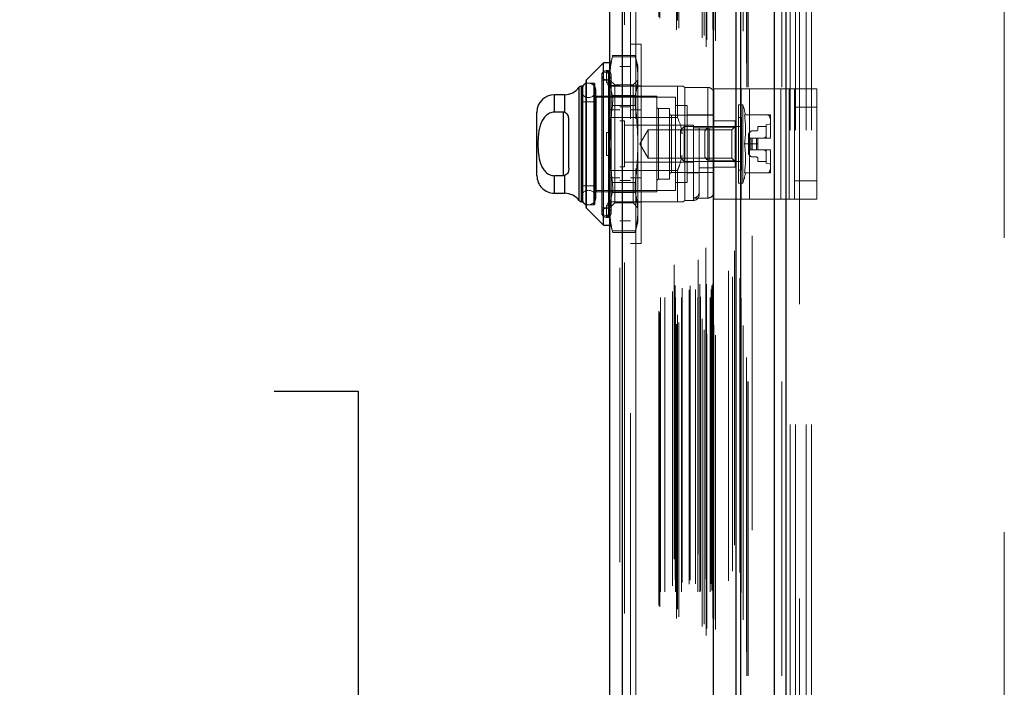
# Model space of a CAD drawing. Header units: inches. Extents: x 0.2 to 10.8, y 0.2 to 8.2.
# Tile 146 of 171: x 5.809 to 6.143, y 4.037 to 4.264. Entities that reach past the tile are written whole.
import ezdxf

# ---------------------------------------------------------------- set-up
doc = ezdxf.new("R2010")
doc.units = ezdxf.units.IN
doc.header["$MEASUREMENT"] = 0
doc.linetypes.add('HIDDEN', pattern=[0.07500000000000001, 0.05, -0.025])
doc.layers.add('DIMENSIONS', color=140, linetype='Continuous')
doc.layers.add('SLD-0', color=179, linetype='Continuous')
doc.styles.add('SLDTEXTSTYLE0', font='TXT', dxfattribs={"width": 0.7})
doc.dimstyles.new('SLDDIMSTYLE0', dxfattribs={"dimtxt": 0.0849609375, "dimasz": 0.13, "dimexe": 0, "dimexo": 0.0625, "dimgap": 0.021240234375, "dimtad": 0, "dimtih": 1, "dimtoh": 1, "dimlfac": 20, "dimrnd": 1e-09, "dimzin": 12, "dimdsep": 46, "dimtxsty": 'SLDTEXTSTYLE0', "dimsah": 1, "dimcen": 0.09, "dimadec": 0, "dimazin": 3, "dimtfac": 1, "dimtofl": 0, "dimtmove": 0, "dimatfit": 3, "dimfxl": 0, "dimfrac": 2, "dimtolj": 1, "dimtzin": 12, "dimarcsym": 0})

# ---------------------------------------------------------------- blocks, each defined once
blk = doc.blocks.new('_D_21')
at = {"layer": 'DIMENSIONS'}
for p, q in [((6.020524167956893, 5.284170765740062), (5.573377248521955, 5.284170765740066)), ((5.698377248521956, 5.284170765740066), (5.698377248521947, 4.292100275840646)), ((5.50146366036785, 4.138049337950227), (5.472933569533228, 4.138049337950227)), ((5.472933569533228, 4.138049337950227), (5.472933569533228, 4.003018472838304)), ((5.895290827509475, 4.138049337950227), (5.923820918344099, 4.138049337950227)), ((5.923820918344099, 4.138049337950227), (5.923820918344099, 4.003018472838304)), ((5.472933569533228, 4.003018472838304), (5.50146366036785, 4.003018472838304)), ((5.923820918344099, 4.003018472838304), (5.895290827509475, 4.003018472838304)), ((5.698377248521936, 3.159970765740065), (5.698377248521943, 3.983998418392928)), ((6.020524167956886, 3.159970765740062), (5.573377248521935, 3.159970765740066))]:
    blk.add_line(p, q, dxfattribs=at)
for points in [[(5.698377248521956, 5.284170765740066), (5.678377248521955, 5.154170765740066), (5.718377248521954, 5.154170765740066)], [(5.698377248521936, 3.159970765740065), (5.718377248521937, 3.289970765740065), (5.678377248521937, 3.289970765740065)]]:
    blk.add_solid(points, dxfattribs=at)
at = {"layer": 'DIMENSIONS', "char_height": 0.08333333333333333, "attachment_point": 1, "style": 'SLDTEXTSTYLE0'}
for s, insert in [('42.48', (5.536803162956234, 4.264491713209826)), ('1079.1', (5.50146366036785, 4.110440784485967))]:
    blk.add_mtext(s, dxfattribs=dict(at, insert=insert))
blk = doc.blocks.new('_D_22')
at = {"layer": 'DIMENSIONS'}
for p, q in [((6.002174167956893, 5.353320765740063), (5.107872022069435, 5.353320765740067)), ((5.232872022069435, 5.353320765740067), (5.232872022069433, 4.697071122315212)), ((5.035958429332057, 4.566939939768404), (5.007428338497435, 4.566939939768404)), ((5.007428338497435, 4.566939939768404), (5.007428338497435, 4.43190907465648)), ((5.429785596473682, 4.566939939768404), (5.458315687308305, 4.566939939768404)), ((5.458315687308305, 4.566939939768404), (5.458315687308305, 4.43190907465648)), ((5.007428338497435, 4.43190907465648), (5.035958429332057, 4.43190907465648)), ((5.458315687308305, 4.43190907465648), (5.429785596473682, 4.43190907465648)), ((5.232872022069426, 3.090770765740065), (5.23287202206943, 4.277858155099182)), ((6.002174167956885, 3.090770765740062), (5.107872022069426, 3.090770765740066))]:
    blk.add_line(p, q, dxfattribs=at)
for points in [[(5.232872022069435, 5.353320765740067), (5.212872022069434, 5.223320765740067), (5.252872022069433, 5.223320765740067)], [(5.232872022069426, 3.090770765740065), (5.252872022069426, 3.220770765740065), (5.212872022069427, 3.220770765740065)]]:
    blk.add_solid(points, dxfattribs=at)
at = {"layer": 'DIMENSIONS', "char_height": 0.08333333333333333, "attachment_point": 1, "style": 'SLDTEXTSTYLE0'}
for s, insert in [('45.25', (5.071297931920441, 4.693382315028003)), ('1149.4', (5.035958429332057, 4.539331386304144)), ('OPENING', (4.970834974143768, 4.385280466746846))]:
    blk.add_mtext(s, dxfattribs=dict(at, insert=insert))

msp = doc.modelspace()

# ---------------------------------------------------------------- linework, layer by layer
at = {"layer": 'SLD-0', "linetype": 'Continuous', "lineweight": 25}
for p, q in [((6.069019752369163, 5.408818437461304), (6.069019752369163, 3.04132076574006)), ((6.065201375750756, 3.04132076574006), (6.065201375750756, 5.408110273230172)), ((6.052174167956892, 3.04132076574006), (6.052174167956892, 5.402570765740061)), ((6.053755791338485, 3.04132076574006), (6.053755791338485, 5.402726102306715)), ((6.044492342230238, 3.056991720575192), (6.044492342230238, 5.387156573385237)), ((6.009117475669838, 5.379938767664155), (6.009117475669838, 3.064209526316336)), ((6.013579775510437, 3.062442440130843), (6.013579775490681, 5.381705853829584)), ((6.007148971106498, 4.249543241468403), (6.001358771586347, 4.243753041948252)), ((6.009117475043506, 4.249543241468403), (6.007148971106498, 4.249543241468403)), ((6.007148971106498, 4.194425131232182), (6.007148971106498, 4.249543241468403)), ((5.998810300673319, 4.20272096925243), (5.998810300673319, 4.241247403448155)), ((6.000044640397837, 4.241669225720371), (5.999618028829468, 4.241669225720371)), ((5.999618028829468, 4.202299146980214), (5.999618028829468, 4.241669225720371)), ((6.00006235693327, 4.202299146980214), (6.00006235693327, 4.241669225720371)), ((6.001243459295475, 4.200493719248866), (6.001243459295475, 4.243474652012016)), ((6.001358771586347, 4.200215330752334), (6.001358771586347, 4.243753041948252)), ((5.99396393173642, 4.23871646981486), (5.990416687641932, 4.23871646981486)), ((5.990416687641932, 4.232766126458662), (5.990416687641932, 4.238716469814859)), ((5.99396393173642, 4.23265609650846), (5.99396393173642, 4.23871646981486)), ((5.984511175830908, 4.21115741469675), (5.984511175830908, 4.232810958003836)), ((5.993369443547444, 4.232766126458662), (5.990416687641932, 4.232766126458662)), ((5.993369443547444, 4.232766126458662), (5.993369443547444, 4.211202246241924)), ((5.995337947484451, 4.213771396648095), (5.995337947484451, 4.230196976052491)), ((5.993369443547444, 4.211202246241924), (5.990416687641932, 4.211202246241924)), ((5.990416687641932, 4.205251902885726), (5.990416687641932, 4.211202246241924)), ((5.99396393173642, 4.205251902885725), (5.99396393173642, 4.211312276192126)), ((5.990416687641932, 4.205251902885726), (5.99396393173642, 4.205251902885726)), ((5.999618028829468, 4.202299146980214), (6.000044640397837, 4.202299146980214)), ((6.001358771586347, 4.200215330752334), (6.007148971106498, 4.194425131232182)), ((6.007148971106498, 4.194425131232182), (6.009117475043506, 4.194425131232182))]:
    msp.add_line(p, q, dxfattribs=at)
at = {"layer": 'SLD-0', "linetype": 'HIDDEN', "lineweight": 18}
for p, q in [((6.069019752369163, 5.408818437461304), (6.069019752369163, 3.04132076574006)), ((6.069019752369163, 3.041320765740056), (6.069019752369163, 5.408818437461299)), ((6.069019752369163, 3.041320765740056), (6.069019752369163, 5.408818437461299)), ((6.065201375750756, 3.041320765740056), (6.065201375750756, 5.408110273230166)), ((6.067746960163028, 3.04132076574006), (6.067746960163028, 5.408110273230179)), ((6.067746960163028, 3.041320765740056), (6.067746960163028, 5.408110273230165)), ((6.053755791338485, 3.041320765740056), (6.053755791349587, 5.402726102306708)), ((6.055774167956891, 3.04132076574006), (6.055774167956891, 5.402570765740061)), ((6.056301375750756, 3.04132076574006), (6.056301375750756, 5.402726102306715)), ((6.056301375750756, 3.041320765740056), (6.056301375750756, 5.402726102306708)), ((6.053603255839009, 3.049509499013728), (6.053603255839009, 5.394638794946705)), ((6.041957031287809, 3.054991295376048), (6.041957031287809, 5.389156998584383)), ((6.041957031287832, 3.054991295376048), (6.041957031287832, 5.389156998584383)), ((6.040674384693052, 3.058032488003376), (6.040674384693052, 5.386115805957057)), ((6.041269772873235, 3.058785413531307), (6.041269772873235, 5.385363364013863)), ((6.041906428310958, 5.386700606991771), (6.041906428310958, 3.05744768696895)), ((6.04221220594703, 3.057393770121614), (6.04221220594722, 5.386754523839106)), ((6.045117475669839, 3.056991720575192), (6.045117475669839, 5.387156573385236)), ((6.051650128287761, 5.385658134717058), (6.051650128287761, 3.058489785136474)), ((6.031869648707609, 3.060770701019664), (6.031869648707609, 5.383377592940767)), ((6.032728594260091, 3.061325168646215), (6.032728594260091, 5.382820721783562)), ((6.039235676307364, 5.382570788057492), (6.039235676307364, 3.061580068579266)), ((6.044266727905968, 3.060860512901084), (6.044266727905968, 5.383287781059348)), ((6.04426672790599, 3.060860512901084), (6.04426672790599, 5.383287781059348)), ((6.044537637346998, 3.060282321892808), (6.044537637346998, 5.383865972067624)), ((6.044553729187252, 3.060408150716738), (6.044553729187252, 5.383740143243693)), ((6.054567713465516, 3.060307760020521), (6.054567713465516, 5.383835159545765)), ((6.012717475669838, 5.379938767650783), (6.012717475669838, 3.064209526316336)), ((6.013579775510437, 5.381705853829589), (6.013579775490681, 3.062442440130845)), ((6.014204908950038, 3.062442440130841), (6.014204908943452, 5.381705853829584)), ((6.014204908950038, 5.381705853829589), (6.014204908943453, 3.062442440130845)), ((6.025950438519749, 3.065172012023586), (6.025950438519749, 5.378976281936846)), ((6.026210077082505, 3.064733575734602), (6.026210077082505, 5.37941471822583)), ((6.031161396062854, 5.380953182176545), (6.031161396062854, 3.063188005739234)), ((6.032220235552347, 3.063952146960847), (6.032220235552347, 5.380196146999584)), ((6.04065577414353, 3.062560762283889), (6.04065577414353, 5.381587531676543)), ((6.049588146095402, 5.378898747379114), (6.049588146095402, 3.065248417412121)), ((6.02645043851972, 3.069802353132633), (6.02645043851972, 5.3743459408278)), ((6.026450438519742, 3.069802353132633), (6.026450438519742, 5.3743459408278)), ((6.027969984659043, 3.069802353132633), (6.027969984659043, 5.3743459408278)), ((6.030554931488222, 3.071821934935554), (6.030554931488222, 5.372326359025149)), ((6.031463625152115, 5.373948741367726), (6.031463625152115, 3.070201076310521)), ((6.031590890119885, 3.069802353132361), (6.031590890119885, 5.3743459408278)), ((6.033657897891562, 3.069802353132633), (6.033657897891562, 5.3743459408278)), ((6.036581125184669, 5.373804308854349), (6.036581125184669, 3.07034222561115)), ((6.039160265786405, 3.069802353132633), (6.039160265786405, 5.3743459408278)), ((6.039864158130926, 5.3743459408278), (6.039864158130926, 3.069802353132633)), ((6.039864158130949, 3.069802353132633), (6.039864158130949, 5.3743459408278)), ((6.040114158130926, 3.070052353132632), (6.040114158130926, 5.374095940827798)), ((6.041864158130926, 5.374095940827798), (6.041864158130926, 3.070052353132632)), ((6.042114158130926, 3.069802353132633), (6.042114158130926, 5.3743459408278)), ((6.042114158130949, 5.3743459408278), (6.042114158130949, 3.069802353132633)), ((6.04335833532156, 3.069802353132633), (6.04335833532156, 5.3743459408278)), ((6.043358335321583, 3.069802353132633), (6.043358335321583, 5.3743459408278)), ((6.043717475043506, 5.372549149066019), (6.043717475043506, 3.071599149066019)), ((6.043864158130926, 3.070302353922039), (6.043864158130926, 5.373845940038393)), ((6.043864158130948, 3.070302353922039), (6.043864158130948, 5.373845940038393)), ((6.053865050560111, 3.069573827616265), (6.053865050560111, 5.374575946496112)), ((6.033819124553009, 3.073044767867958), (6.033819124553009, 5.37110789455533)), ((6.036252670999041, 3.072379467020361), (6.036252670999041, 5.371768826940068)), ((6.036252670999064, 3.072379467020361), (6.036252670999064, 5.371768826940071)), ((6.038385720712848, 3.072527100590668), (6.038385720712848, 5.371620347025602)), ((6.043906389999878, 3.073950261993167), (6.043906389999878, 5.370198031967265)), ((6.043906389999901, 3.073950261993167), (6.043906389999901, 5.370198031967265)), ((6.04423471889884, 3.074414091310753), (6.04423471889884, 5.369734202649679)), ((6.044234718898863, 3.074414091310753), (6.044234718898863, 5.369734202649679)), ((6.050949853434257, 3.076868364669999), (6.050949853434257, 5.367279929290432)), ((6.053430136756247, 3.076401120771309), (6.053430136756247, 5.367726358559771)), ((6.057574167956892, 3.090770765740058), (6.057574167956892, 5.35332076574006)), ((6.057574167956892, 3.090770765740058), (6.057574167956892, 5.35332076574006)), ((6.057574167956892, 3.090770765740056), (6.057574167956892, 5.353320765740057)), ((6.057574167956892, 3.090770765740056), (6.057574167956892, 5.353320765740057)), ((6.016317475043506, 5.33054914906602), (6.016317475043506, 3.113599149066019)), ((6.018117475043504, 3.113599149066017), (6.018117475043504, 5.330549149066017)), ((6.018117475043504, 3.113599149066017), (6.018117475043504, 5.330549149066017)), ((6.018117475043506, 5.33054914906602), (6.018117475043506, 3.113599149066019)), ((6.018117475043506, 5.33054914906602), (6.018117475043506, 3.113599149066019)), ((6.070524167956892, 3.826670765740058), (6.070524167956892, 4.617470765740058)), ((6.070524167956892, 3.826670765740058), (6.070524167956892, 4.617470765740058)), ((6.072324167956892, 3.826670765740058), (6.072324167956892, 4.617470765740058)), ((6.075924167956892, 3.826670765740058), (6.075924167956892, 4.617470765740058)), ((6.077724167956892, 3.826670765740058), (6.077724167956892, 4.617470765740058)), ((6.077724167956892, 3.826670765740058), (6.077724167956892, 4.617470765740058)), ((6.073674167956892, 3.96759576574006), (6.073674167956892, 4.47654576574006)), ((6.143274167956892, 3.990083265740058), (6.143274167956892, 4.454058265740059)), ((6.019917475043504, 4.255834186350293), (6.016317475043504, 4.255834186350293)), ((6.019917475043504, 4.255834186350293), (6.019917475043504, 4.188134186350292)), ((6.010252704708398, 4.252061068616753), (6.009314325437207, 4.248558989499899)), ((6.010128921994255, 4.251533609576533), (6.017948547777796, 4.251533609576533)), ((6.010128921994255, 4.251533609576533), (6.017948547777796, 4.251533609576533)), ((6.01783690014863, 4.252061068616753), (6.010240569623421, 4.252061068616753)), ((6.018763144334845, 4.248558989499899), (6.017824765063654, 4.252061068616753)), ((6.009314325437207, 4.246713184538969), (6.009314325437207, 4.248558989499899)), ((6.016317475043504, 4.248324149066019), (6.012717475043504, 4.248324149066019)), ((6.018763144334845, 4.244998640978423), (6.018763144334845, 4.248558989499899)), ((6.008812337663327, 4.246520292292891), (6.006558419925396, 4.245999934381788)), ((6.006558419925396, 4.197968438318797), (6.006558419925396, 4.245999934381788)), ((6.008133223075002, 4.243030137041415), (6.008133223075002, 4.24696714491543)), ((6.008133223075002, 4.24696714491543), (6.009392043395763, 4.24696714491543)), ((6.009314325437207, 4.244751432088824), (6.008133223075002, 4.24696714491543)), ((6.008812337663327, 4.197448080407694), (6.008812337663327, 4.246431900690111)), ((6.009392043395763, 4.24696714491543), (6.009314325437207, 4.246713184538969)), ((6.009314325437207, 4.246713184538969), (6.009314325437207, 4.244751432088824)), ((6.009314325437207, 4.244751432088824), (6.009314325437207, 4.242776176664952)), ((6.009708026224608, 4.19865741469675), (6.009708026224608, 4.245310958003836)), ((6.018763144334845, 4.221984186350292), (6.018763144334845, 4.244998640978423)), ((5.998810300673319, 4.241247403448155), (5.998810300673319, 4.20272096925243)), ((5.999618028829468, 4.241669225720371), (5.999618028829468, 4.202299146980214)), ((6.00006235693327, 4.241669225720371), (6.000044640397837, 4.241669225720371)), ((6.003802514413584, 4.242653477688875), (6.001243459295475, 4.242653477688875)), ((6.001358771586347, 4.243753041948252), (6.001358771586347, 4.200215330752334)), ((6.003802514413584, 4.20131489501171), (6.003802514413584, 4.242653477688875)), ((6.004196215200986, 4.201708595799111), (6.004196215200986, 4.242259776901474)), ((6.009117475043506, 4.243637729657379), (6.006558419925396, 4.243637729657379)), ((6.008133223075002, 4.243030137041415), (6.009392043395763, 4.243030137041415)), ((6.009314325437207, 4.240814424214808), (6.008133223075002, 4.243030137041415)), ((6.032247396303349, 4.241669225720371), (6.009117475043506, 4.241669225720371)), ((6.012717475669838, 4.241849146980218), (6.009117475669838, 4.241849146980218)), ((6.010912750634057, 4.242039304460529), (6.009314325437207, 4.243637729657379)), ((6.009392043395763, 4.243030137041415), (6.009314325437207, 4.242776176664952)), ((6.009314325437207, 4.221984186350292), (6.009314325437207, 4.242776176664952)), ((6.010912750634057, 4.239352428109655), (6.010912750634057, 4.242039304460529)), ((6.017164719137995, 4.242039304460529), (6.010912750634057, 4.242039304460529)), ((6.019917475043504, 4.241759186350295), (6.016317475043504, 4.241759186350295)), ((6.018763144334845, 4.243637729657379), (6.017164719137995, 4.242039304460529)), ((6.017164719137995, 4.239352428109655), (6.017164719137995, 4.242039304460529)), ((6.032247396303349, 4.23100500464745), (6.032247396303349, 4.241669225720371)), ((6.034708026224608, 4.241177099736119), (6.034215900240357, 4.241669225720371)), ((5.990416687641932, 4.238716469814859), (5.990416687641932, 4.232766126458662)), ((5.99396393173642, 4.23871646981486), (5.99396393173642, 4.23265609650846)), ((5.999552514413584, 4.240192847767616), (5.999552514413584, 4.203775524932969)), ((6.004473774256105, 4.203775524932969), (6.004473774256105, 4.240192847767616)), ((6.004589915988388, 4.205744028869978), (6.004589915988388, 4.238224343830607)), ((6.025259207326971, 4.238224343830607), (6.004589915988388, 4.238224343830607)), ((6.010128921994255, 4.238463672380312), (6.017948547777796, 4.238463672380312)), ((6.010128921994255, 4.238463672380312), (6.017948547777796, 4.238463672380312)), ((6.010912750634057, 4.201929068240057), (6.010912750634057, 4.239352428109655)), ((6.017164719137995, 4.201929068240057), (6.017164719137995, 4.239352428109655)), ((6.025259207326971, 4.205744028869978), (6.025259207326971, 4.238224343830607)), ((6.034708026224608, 4.202791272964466), (6.034708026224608, 4.241177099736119)), ((6.04258204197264, 4.241177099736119), (6.034708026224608, 4.241177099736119)), ((6.04258204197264, 4.203599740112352), (6.04258204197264, 4.241086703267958)), ((6.044550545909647, 4.203235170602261), (6.044550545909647, 4.240735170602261)), ((6.044550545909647, 4.240735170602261), (6.053926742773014, 4.240735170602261)), ((6.052050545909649, 4.203235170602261), (6.052050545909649, 4.240735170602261)), ((6.053926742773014, 4.203235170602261), (6.053926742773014, 4.240735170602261)), ((6.053926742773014, 4.240735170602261), (6.067362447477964, 4.240735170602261)), ((6.056738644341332, 4.203235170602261), (6.056738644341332, 4.240735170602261)), ((6.067362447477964, 4.203235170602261), (6.067362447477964, 4.240735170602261)), ((6.067362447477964, 4.240735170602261), (6.072050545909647, 4.240735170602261)), ((6.070174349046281, 4.203235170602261), (6.070174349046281, 4.240735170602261)), ((6.072050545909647, 4.240735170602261), (6.079550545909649, 4.240735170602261)), ((6.072050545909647, 4.234485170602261), (6.072050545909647, 4.240735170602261)), ((6.079550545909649, 4.240735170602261), (6.079550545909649, 4.234485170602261)), ((6.004196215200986, 4.2362558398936), (6.00006235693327, 4.2362558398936)), ((6.031558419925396, 4.237830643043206), (6.004196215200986, 4.237830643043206)), ((6.010128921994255, 4.235054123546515), (6.017948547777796, 4.235054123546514)), ((6.010128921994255, 4.235054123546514), (6.017948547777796, 4.235054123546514)), ((6.016317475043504, 4.234574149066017), (6.012717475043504, 4.234574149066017)), ((6.031558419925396, 4.206137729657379), (6.031558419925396, 4.237830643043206)), ((6.035495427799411, 4.235074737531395), (6.031558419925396, 4.235074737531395)), ((6.035495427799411, 4.20889363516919), (6.035495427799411, 4.235074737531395)), ((6.053015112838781, 4.20869678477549), (6.053015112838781, 4.235271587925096)), ((6.054480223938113, 4.235271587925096), (6.053015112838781, 4.235271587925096)), ((6.054480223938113, 4.20869678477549), (6.054480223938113, 4.235271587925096)), ((5.993369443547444, 4.232766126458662), (5.993369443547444, 4.211202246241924)), ((6.012717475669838, 4.23362397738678), (6.009117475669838, 4.23362397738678)), ((6.019917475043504, 4.233534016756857), (6.016317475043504, 4.233534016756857)), ((6.025849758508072, 4.209976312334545), (6.025849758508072, 4.233992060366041)), ((6.029589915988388, 4.233992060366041), (6.025849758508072, 4.233992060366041)), ((6.029589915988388, 4.209976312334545), (6.029589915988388, 4.233992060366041)), ((6.044550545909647, 4.231728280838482), (6.03018046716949, 4.231728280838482)), ((6.03018046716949, 4.212240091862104), (6.03018046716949, 4.231637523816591)), ((6.044550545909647, 4.231826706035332), (6.035495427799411, 4.231826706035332)), ((6.055013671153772, 4.231826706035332), (6.062895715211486, 4.231826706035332)), ((6.063841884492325, 4.229765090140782), (6.063841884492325, 4.231826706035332)), ((6.072050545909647, 4.234485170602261), (6.079550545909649, 4.234485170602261)), ((6.072050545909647, 4.209485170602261), (6.072050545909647, 4.234485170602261)), ((6.079550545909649, 4.209485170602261), (6.079550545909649, 4.234485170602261)), ((6.032247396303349, 4.23100500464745), (6.009117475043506, 4.23100500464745)), ((6.014279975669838, 4.229886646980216), (6.012717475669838, 4.229886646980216)), ((6.014279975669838, 4.214261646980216), (6.014279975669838, 4.229886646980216)), ((6.037717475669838, 4.228324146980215), (6.014279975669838, 4.228324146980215)), ((6.034537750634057, 4.227889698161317), (6.033330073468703, 4.226682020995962)), ((6.034537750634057, 4.216078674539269), (6.034537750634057, 4.227889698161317)), ((6.053999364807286, 4.227889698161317), (6.034537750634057, 4.227889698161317)), ((6.037717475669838, 4.215824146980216), (6.037717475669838, 4.228324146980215)), ((6.044550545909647, 4.229860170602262), (6.052050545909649, 4.229860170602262)), ((6.051834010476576, 4.229858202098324), (6.044550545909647, 4.229858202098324)), ((6.051834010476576, 4.227889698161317), (6.050768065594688, 4.226823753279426)), ((6.051834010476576, 4.227724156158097), (6.051834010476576, 4.229858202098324)), ((6.053999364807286, 4.230940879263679), (6.053015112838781, 4.230940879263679)), ((6.053999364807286, 4.213027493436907), (6.053999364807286, 4.230940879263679)), ((6.062365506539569, 4.227889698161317), (6.059511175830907, 4.227889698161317)), ((6.059511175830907, 4.227889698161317), (6.059511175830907, 4.226807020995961)), ((6.063841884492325, 4.22887395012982), (6.062365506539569, 4.228480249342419)), ((6.062365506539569, 4.2239526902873), (6.062365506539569, 4.228480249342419)), ((6.063841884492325, 4.224045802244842), (6.063841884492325, 4.229765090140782)), ((6.008133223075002, 4.218047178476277), (6.008133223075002, 4.225921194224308)), ((6.008133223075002, 4.225921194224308), (6.009314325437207, 4.225921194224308)), ((6.009392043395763, 4.225921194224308), (6.009314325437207, 4.225921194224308)), ((6.022308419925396, 4.226823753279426), (6.019514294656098, 4.221984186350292)), ((6.022308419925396, 4.217144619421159), (6.022308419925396, 4.226823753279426)), ((6.050768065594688, 4.226823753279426), (6.022308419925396, 4.226823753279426)), ((6.033330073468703, 4.217286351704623), (6.033330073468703, 4.226682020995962)), ((6.03766078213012, 4.227495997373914), (6.03766078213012, 4.202878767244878)), ((6.04258204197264, 4.227495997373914), (6.03766078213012, 4.227495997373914)), ((6.039629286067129, 4.204759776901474), (6.039629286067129, 4.227495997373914)), ((6.041550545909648, 4.225985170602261), (6.041550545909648, 4.217985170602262)), ((6.043050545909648, 4.227485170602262), (6.043050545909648, 4.216485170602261)), ((6.043050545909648, 4.227485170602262), (6.044550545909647, 4.227485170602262)), ((6.043050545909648, 4.216485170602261), (6.043050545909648, 4.227485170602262)), ((6.051834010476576, 4.227724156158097), (6.044550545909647, 4.227724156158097)), ((6.050768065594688, 4.217144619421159), (6.050768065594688, 4.226823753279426)), ((6.051834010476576, 4.216244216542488), (6.051834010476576, 4.227724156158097)), ((6.056361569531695, 4.225184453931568), (6.056361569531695, 4.2239526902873)), ((6.057172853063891, 4.226240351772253), (6.056534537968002, 4.225602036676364)), ((6.059117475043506, 4.22641332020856), (6.057590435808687, 4.22641332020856)), ((6.009314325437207, 4.201192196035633), (6.009314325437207, 4.221984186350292)), ((6.018763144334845, 4.198969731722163), (6.018763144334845, 4.221984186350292)), ((6.019514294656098, 4.221984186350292), (6.022308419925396, 4.217144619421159)), ((6.055013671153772, 4.221984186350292), (6.059511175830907, 4.221984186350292)), ((6.056361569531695, 4.2239526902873), (6.056361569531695, 4.220015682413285)), ((6.056534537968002, 4.2239526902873), (6.056361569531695, 4.2239526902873)), ((6.057172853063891, 4.2239526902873), (6.056534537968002, 4.2239526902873)), ((6.056534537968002, 4.2239526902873), (6.056534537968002, 4.220015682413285)), ((6.056534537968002, 4.2239526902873), (6.056534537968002, 4.220015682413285)), ((6.057590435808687, 4.2239526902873), (6.057172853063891, 4.2239526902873)), ((6.057172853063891, 4.2239526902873), (6.057172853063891, 4.220015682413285)), ((6.057172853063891, 4.2239526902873), (6.057172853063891, 4.220015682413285)), ((6.057590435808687, 4.2239526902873), (6.057590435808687, 4.220015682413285)), ((6.059117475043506, 4.2239526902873), (6.057590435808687, 4.2239526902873)), ((6.057590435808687, 4.2239526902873), (6.057590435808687, 4.220015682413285)), ((6.059117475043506, 4.2239526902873), (6.059117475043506, 4.220015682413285)), ((6.059511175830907, 4.2239526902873), (6.059117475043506, 4.2239526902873)), ((6.059117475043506, 4.2239526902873), (6.059117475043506, 4.220015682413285)), ((6.059511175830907, 4.2239526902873), (6.063841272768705, 4.2239526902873)), ((6.059511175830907, 4.221984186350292), (6.059511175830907, 4.2239526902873)), ((6.059511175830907, 4.221984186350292), (6.059511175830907, 4.220015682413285)), ((6.063841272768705, 4.2239526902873), (6.063841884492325, 4.2239526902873)), ((6.063841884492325, 4.2239526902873), (6.063841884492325, 4.224045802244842)), ((6.063841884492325, 4.224045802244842), (6.063841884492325, 4.2239526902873)), ((6.008133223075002, 4.218047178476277), (6.009314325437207, 4.218047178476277)), ((6.009392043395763, 4.218047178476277), (6.009314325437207, 4.218047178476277)), ((6.056534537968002, 4.220015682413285), (6.056361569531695, 4.220015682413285)), ((6.056361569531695, 4.220015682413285), (6.056361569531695, 4.218783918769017)), ((6.057172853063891, 4.220015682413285), (6.056534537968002, 4.220015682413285)), ((6.056534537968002, 4.218366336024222), (6.057172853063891, 4.217728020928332)), ((6.057590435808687, 4.220015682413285), (6.057172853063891, 4.220015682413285)), ((6.059117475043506, 4.220015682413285), (6.057590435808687, 4.220015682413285)), ((6.059511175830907, 4.220015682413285), (6.059117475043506, 4.220015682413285)), ((6.059511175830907, 4.220015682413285), (6.063841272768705, 4.220015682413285)), ((6.062365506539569, 4.215488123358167), (6.062365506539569, 4.220015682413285)), ((6.063841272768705, 4.220015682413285), (6.063841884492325, 4.220015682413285)), ((6.063841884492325, 4.219922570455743), (6.063841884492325, 4.220015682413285)), ((6.063841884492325, 4.220015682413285), (6.063841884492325, 4.219922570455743)), ((6.063841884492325, 4.214203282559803), (6.063841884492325, 4.219922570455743)), ((6.014279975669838, 4.215824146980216), (6.037717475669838, 4.215824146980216)), ((6.022308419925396, 4.217144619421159), (6.050768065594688, 4.217144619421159)), ((6.033330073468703, 4.217286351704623), (6.034537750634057, 4.216078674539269)), ((6.034537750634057, 4.216078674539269), (6.053999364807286, 4.216078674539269)), ((6.043050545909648, 4.216485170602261), (6.044550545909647, 4.216485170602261)), ((6.051834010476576, 4.216244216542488), (6.044550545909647, 4.216244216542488)), ((6.050768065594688, 4.217144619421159), (6.051834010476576, 4.216078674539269)), ((6.051834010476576, 4.214110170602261), (6.051834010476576, 4.216244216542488)), ((6.057590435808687, 4.217555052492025), (6.059117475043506, 4.217555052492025)), ((6.059511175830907, 4.217161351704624), (6.059511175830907, 4.216078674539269)), ((6.059511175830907, 4.216078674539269), (6.062365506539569, 4.216078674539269)), ((6.062365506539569, 4.215488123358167), (6.063841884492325, 4.215094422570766)), ((5.990416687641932, 4.211202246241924), (5.990416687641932, 4.205251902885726)), ((5.99396393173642, 4.211312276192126), (5.99396393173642, 4.205251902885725)), ((6.032247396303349, 4.212963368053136), (6.009117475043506, 4.212963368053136)), ((6.012717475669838, 4.214261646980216), (6.014279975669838, 4.214261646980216)), ((6.03018046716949, 4.212240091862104), (6.044550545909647, 4.212240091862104)), ((6.032247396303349, 4.202299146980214), (6.032247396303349, 4.212963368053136)), ((6.035495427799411, 4.212141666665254), (6.039629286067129, 4.212141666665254)), ((6.044550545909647, 4.213829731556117), (6.039629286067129, 4.213829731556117)), ((6.044550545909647, 4.214110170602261), (6.052050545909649, 4.214110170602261)), ((6.053015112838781, 4.213027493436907), (6.053999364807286, 4.213027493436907)), ((6.055013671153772, 4.212141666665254), (6.062895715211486, 4.212141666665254)), ((6.063841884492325, 4.212141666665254), (6.063841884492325, 4.214203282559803)), ((6.012717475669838, 4.210524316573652), (6.009117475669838, 4.210524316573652)), ((6.010128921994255, 4.208914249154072), (6.017948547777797, 4.208914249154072)), ((6.010128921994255, 4.208914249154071), (6.017948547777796, 4.208914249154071)), ((6.012717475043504, 4.209574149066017), (6.016317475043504, 4.209574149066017)), ((6.019917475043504, 4.210434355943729), (6.016317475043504, 4.210434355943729)), ((6.025849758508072, 4.209976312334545), (6.029589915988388, 4.209976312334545)), ((6.031558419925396, 4.20889363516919), (6.035495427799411, 4.20889363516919)), ((6.053015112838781, 4.20869678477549), (6.054480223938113, 4.20869678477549)), ((6.072050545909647, 4.209485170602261), (6.079550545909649, 4.209485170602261)), ((6.072050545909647, 4.203235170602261), (6.072050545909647, 4.209485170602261)), ((6.079550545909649, 4.209485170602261), (6.079550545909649, 4.203235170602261)), ((6.00006235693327, 4.207712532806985), (6.004196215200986, 4.207712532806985)), ((6.004196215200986, 4.206137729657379), (6.031558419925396, 4.206137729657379)), ((6.004589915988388, 4.205744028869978), (6.025259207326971, 4.205744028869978)), ((6.010128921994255, 4.205504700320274), (6.017948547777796, 4.205504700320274)), ((6.010128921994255, 4.205504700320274), (6.017948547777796, 4.205504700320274)), ((6.000044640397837, 4.202299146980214), (6.00006235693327, 4.202299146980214)), ((6.001243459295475, 4.20131489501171), (6.003802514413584, 4.20131489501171)), ((6.008133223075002, 4.200938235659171), (6.009314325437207, 4.203153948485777)), ((6.012717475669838, 4.202299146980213), (6.009117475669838, 4.202299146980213)), ((6.009314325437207, 4.200330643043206), (6.010912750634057, 4.201929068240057)), ((6.009392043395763, 4.200938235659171), (6.009314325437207, 4.201192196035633)), ((6.009314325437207, 4.201192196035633), (6.009314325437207, 4.199216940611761)), ((6.010912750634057, 4.201929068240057), (6.017164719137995, 4.201929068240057)), ((6.032247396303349, 4.202299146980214), (6.012717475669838, 4.202299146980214)), ((6.019917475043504, 4.202209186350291), (6.016317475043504, 4.202209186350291)), ((6.017164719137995, 4.201929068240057), (6.018763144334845, 4.200330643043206)), ((6.034215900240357, 4.202299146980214), (6.034708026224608, 4.202791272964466)), ((6.034708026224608, 4.202791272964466), (6.03766078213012, 4.202791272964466)), ((6.04258204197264, 4.203599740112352), (6.03766078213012, 4.203599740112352)), ((6.044550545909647, 4.203235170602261), (6.053926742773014, 4.203235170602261)), ((6.053926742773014, 4.203235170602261), (6.067362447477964, 4.203235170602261)), ((6.067362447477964, 4.203235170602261), (6.072050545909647, 4.203235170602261)), ((6.072050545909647, 4.203235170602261), (6.079550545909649, 4.203235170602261)), ((6.006558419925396, 4.200330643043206), (6.009117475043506, 4.200330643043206)), ((6.006558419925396, 4.197968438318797), (6.008812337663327, 4.197448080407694)), ((6.009392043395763, 4.200938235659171), (6.008133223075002, 4.200938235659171)), ((6.008133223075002, 4.200938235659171), (6.008133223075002, 4.197001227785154)), ((6.008133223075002, 4.197001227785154), (6.009314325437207, 4.199216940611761)), ((6.009314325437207, 4.197255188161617), (6.009314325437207, 4.199216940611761)), ((6.018763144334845, 4.195409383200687), (6.018763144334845, 4.198969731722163)), ((6.009392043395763, 4.197001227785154), (6.008133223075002, 4.197001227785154)), ((6.009392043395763, 4.197001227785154), (6.009314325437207, 4.197255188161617)), ((6.009314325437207, 4.195409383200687), (6.009314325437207, 4.197255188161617)), ((6.009314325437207, 4.195409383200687), (6.010252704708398, 4.191907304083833)), ((6.012717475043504, 4.195824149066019), (6.016317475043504, 4.195824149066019)), ((6.017824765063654, 4.191907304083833), (6.018763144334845, 4.195409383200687)), ((6.010128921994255, 4.192434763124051), (6.017948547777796, 4.192434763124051)), ((6.010128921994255, 4.192434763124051), (6.017948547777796, 4.192434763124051)), ((6.010240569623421, 4.191907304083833), (6.01783690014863, 4.191907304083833)), ((6.016317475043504, 4.188134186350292), (6.019917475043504, 4.188134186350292))]:
    msp.add_line(p, q, dxfattribs=at)
at = {"layer": 'SLD-0', "linetype": 'HIDDEN', "lineweight": 18, "flags": 128}
for points in [[(6.055707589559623, 3.049473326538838), (6.055707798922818, 4.198362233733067), (6.055707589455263, 5.394672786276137)], [(6.055707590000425, 3.049464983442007), (6.055707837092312, 4.212786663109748), (6.055707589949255, 5.394673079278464)], [(6.054567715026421, 3.060300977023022), (6.054567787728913, 4.246418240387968), (6.054567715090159, 5.383848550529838)], [(6.049595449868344, 5.373551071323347), (6.049595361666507, 4.231337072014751), (6.049595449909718, 3.070591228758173)], [(6.0495954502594, 5.373553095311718), (6.049595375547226, 4.245784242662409), (6.049595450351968, 3.070596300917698)], [(6.053865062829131, 3.069574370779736), (6.053865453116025, 4.174640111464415), (6.053865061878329, 5.374574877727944)], [(6.000044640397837, 4.241669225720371), (5.999739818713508, 4.241134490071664), (5.999552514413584, 4.240192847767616)], [(5.999552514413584, 4.203775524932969), (5.999739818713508, 4.202833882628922), (6.000044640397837, 4.202299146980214)]]:
    msp.add_lwpolyline(points, dxfattribs=at)
at = {"layer": 'SLD-0', "linetype": 'HIDDEN', "lineweight": 18}
for centre, radius, start, end in [((6.008133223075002, 4.245310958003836), 0.001574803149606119, 0, 180), ((6.008133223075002, 4.245310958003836), 0.001574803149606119, 180, 0), ((6.008723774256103, 4.246903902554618), 0.0003937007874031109, 283.0000000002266, 359.9999999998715), ((6.002013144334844, 4.240192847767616), 0.002460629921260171, 0, 108.2280527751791), ((6.003802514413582, 4.242259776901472), 0.0003937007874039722, 2.585154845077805e-10, 89.99999999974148), ((6.002013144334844, 4.240192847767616), 0.002460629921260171, 180, 0), ((6.004589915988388, 4.237830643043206), 0.0003937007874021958, 90, 180), ((6.04258204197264, 4.239208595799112), 0.001968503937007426, 0, 90), ((6.025849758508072, 4.234582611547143), 0.0005905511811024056, 180, 270.0000000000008), ((6.010330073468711, 4.221984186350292), 0.04610629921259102, 12.32604560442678, 16.74966025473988), ((6.03018046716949, 4.232318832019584), 0.0005905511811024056, 180, 270.0000000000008), ((6.021538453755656, 4.226905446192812), 0.0338350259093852, 351.6367379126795, 8.363262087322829), ((6.043050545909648, 4.225985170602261), 0.001500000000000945, 90, 180), ((6.056952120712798, 4.225184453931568), 0.0005905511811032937, 135.0000000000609, 180), ((6.057590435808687, 4.225822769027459), 0.0005905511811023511, 90, 135.0000000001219), ((6.059117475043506, 4.226807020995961), 0.0003937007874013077, 270.0000000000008, 0), ((6.021538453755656, 4.217062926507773), 0.03383502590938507, 351.6367379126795, 8.363262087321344), ((6.056868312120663, 4.224045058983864), 0.006973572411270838, 359.2410645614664, 0.006106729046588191), ((6.056868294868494, 4.224045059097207), 0.006973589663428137, 359.2410655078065, 0.006105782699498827), ((6.043050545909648, 4.217985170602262), 0.001500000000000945, 180, 270.0000000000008), ((6.056952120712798, 4.218783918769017), 0.0005905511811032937, 179.9999999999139, 224.999999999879), ((6.05686829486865, 4.219923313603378), 0.006973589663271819, 359.9938942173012, 0.7589344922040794), ((6.056868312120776, 4.219923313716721), 0.006973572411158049, 359.9938932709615, 0.7589354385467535), ((6.057590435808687, 4.218145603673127), 0.0005905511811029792, 224.9999999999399, 270.0000000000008), ((6.059117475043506, 4.217161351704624), 0.0003937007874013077, 0, 90), ((6.03018046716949, 4.211649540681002), 0.0005905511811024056, 90, 180), ((6.010330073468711, 4.221984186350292), 0.04610629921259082, 343.2503397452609, 347.6739543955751), ((6.025849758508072, 4.209385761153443), 0.0005905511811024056, 90, 180), ((6.002013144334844, 4.203775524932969), 0.002460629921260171, 0, 180), ((6.004589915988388, 4.206137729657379), 0.0003937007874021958, 180, 270.0000000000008), ((6.03766078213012, 4.204759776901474), 0.001968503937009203, 270.0000000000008, 0), ((6.002013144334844, 4.203775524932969), 0.002460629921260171, 251.7719472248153, 0), ((6.003802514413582, 4.201708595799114), 0.0003937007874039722, 270.0000000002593, 359.999999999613), ((6.008133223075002, 4.19865741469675), 0.001574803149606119, 0, 180), ((6.008133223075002, 4.19865741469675), 0.001574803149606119, 180, 0), ((6.008723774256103, 4.197064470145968), 0.0003937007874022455, 0, 76.9999999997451)]:
    msp.add_arc(centre, radius, start, end, dxfattribs=at)
at = {"layer": 'SLD-0', "linetype": 'Continuous', "lineweight": 25}
for centre, radius, start, end in [((5.99396393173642, 4.244621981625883), 0.005905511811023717, 270.0000000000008, 325.1500954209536), ((5.999618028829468, 4.240684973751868), 0.0009842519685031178, 90, 145.1500954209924), ((6.002013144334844, 4.240192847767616), 0.002460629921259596, 108.2280527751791, 143.130102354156), ((6.001637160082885, 4.243474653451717), 0.0003937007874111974, 135.0000000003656, 179.9999999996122), ((5.990416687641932, 4.232810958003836), 0.005905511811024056, 90, 180), ((5.990416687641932, 4.21115741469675), 0.005905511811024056, 180, 270.0000000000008), ((5.99396393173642, 4.199346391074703), 0.00590551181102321, 34.8499045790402, 90), ((5.999618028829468, 4.203283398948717), 0.0009842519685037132, 214.8499045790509, 270.0000000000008), ((6.002013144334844, 4.203775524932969), 0.002460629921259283, 216.8698976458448, 251.7719472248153), ((6.001637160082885, 4.200493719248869), 0.0003937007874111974, 180.0000000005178, 224.9999999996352)]:
    msp.add_arc(centre, radius, start, end, dxfattribs=at)
at = {"layer": 'SLD-0', "linetype": 'HIDDEN', "lineweight": 18}
for points in [[(6.009314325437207, 4.244998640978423), (6.009314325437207, 4.247185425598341), (6.009615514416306, 4.249362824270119), (6.010128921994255, 4.251533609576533)], [(6.009392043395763, 4.24696714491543), (6.00951198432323, 4.248494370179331), (6.009770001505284, 4.250016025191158), (6.010128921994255, 4.251533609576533)], [(6.018763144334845, 4.244998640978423), (6.018763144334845, 4.247185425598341), (6.018461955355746, 4.249362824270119), (6.017948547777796, 4.251533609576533)], [(6.017948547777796, 4.238463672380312), (6.018461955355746, 4.240634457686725), (6.018763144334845, 4.242811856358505), (6.018763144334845, 4.244998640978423)], [(6.010128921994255, 4.238463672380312), (6.009770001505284, 4.239981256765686), (6.00951198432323, 4.241502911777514), (6.009392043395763, 4.243030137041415)], [(6.010128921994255, 4.235054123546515), (6.009615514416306, 4.230712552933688), (6.009314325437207, 4.226357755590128), (6.009314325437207, 4.221984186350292)], [(6.018763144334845, 4.221984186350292), (6.018763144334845, 4.226357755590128), (6.018461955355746, 4.230712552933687), (6.017948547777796, 4.235054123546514)], [(6.009314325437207, 4.221984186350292), (6.009314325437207, 4.217610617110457), (6.009615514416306, 4.213255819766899), (6.010128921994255, 4.208914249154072)], [(6.017948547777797, 4.208914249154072), (6.018461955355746, 4.213255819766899), (6.018763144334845, 4.217610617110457), (6.018763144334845, 4.221984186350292)], [(6.062365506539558, 4.224465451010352), (6.062130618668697, 4.224297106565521), (6.061897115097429, 4.224126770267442), (6.061666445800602, 4.223952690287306)], [(6.061666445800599, 4.220015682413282), (6.061897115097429, 4.219841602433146), (6.06213061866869, 4.219671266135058), (6.062365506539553, 4.219502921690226)], [(6.010128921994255, 4.205504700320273), (6.009770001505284, 4.203987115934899), (6.00951198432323, 4.202465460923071), (6.009392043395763, 4.200938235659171)], [(6.018763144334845, 4.198969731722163), (6.018763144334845, 4.20115651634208), (6.018461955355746, 4.20333391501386), (6.017948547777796, 4.205504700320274)], [(6.010128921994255, 4.192434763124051), (6.009615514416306, 4.194605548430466), (6.009314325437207, 4.196782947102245), (6.009314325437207, 4.198969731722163)], [(6.017948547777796, 4.192434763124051), (6.018461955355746, 4.194605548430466), (6.018763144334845, 4.196782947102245), (6.018763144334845, 4.198969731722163)], [(6.009392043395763, 4.197001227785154), (6.00951198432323, 4.195474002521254), (6.009770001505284, 4.193952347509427), (6.010128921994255, 4.192434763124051)]]:
    msp.add_open_spline(points, degree=3, dxfattribs=at)
for points, knots in [([(6.010240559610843, 4.252008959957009), (6.010243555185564, 4.252021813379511), (6.010253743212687, 4.252065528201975), (6.010194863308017, 4.251812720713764), (6.010137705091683, 4.251570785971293), (6.010128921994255, 4.251533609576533)], [0, 0, 0, 0, 0.2606228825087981, 0.8863851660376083, 1, 1, 1, 1]), ([(6.017948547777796, 4.251533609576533), (6.017902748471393, 4.251728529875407), (6.01783009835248, 4.252037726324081), (6.017835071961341, 4.252016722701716), (6.017836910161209, 4.252008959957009)], [0, 0, 0, 0, 0.6304092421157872, 0.9999999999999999, 0.9999999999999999, 0.9999999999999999, 0.9999999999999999]), ([(6.034160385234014, 4.241669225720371), (6.034127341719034, 4.241669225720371), (6.03405315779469, 4.241669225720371), (6.03320151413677, 4.241669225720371), (6.032471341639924, 4.241669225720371), (6.032247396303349, 4.241669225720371)], [0, 0, 0, 0, 0.3576770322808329, 0.8029982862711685, 1, 1, 1, 1]), ([(6.010128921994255, 4.238463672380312), (6.010169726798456, 4.238291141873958), (6.010200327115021, 4.238083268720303), (6.010242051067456, 4.237597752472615), (6.010252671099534, 4.237320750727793), (6.010252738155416, 4.23672736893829), (6.010242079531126, 4.236402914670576), (6.010200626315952, 4.235741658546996), (6.010169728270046, 4.235399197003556), (6.010128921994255, 4.235054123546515)], [0, 0, 0, 0, 0.25, 0.25, 0.5, 0.5, 0.75, 0.75, 1, 1, 1, 1]), ([(6.017948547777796, 4.235054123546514), (6.017907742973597, 4.235399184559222), (6.01787714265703, 4.235737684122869), (6.017835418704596, 4.236401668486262), (6.017824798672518, 4.236724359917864), (6.017824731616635, 4.237318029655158), (6.017835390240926, 4.23759662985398), (6.017876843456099, 4.238080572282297), (6.017907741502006, 4.238291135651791), (6.017948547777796, 4.238463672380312)], [0, 0, 0, 0, 0.2500000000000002, 0.2500000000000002, 0.5000000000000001, 0.5000000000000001, 0.7500000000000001, 0.7500000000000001, 1, 1, 1, 1]), ([(6.063841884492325, 4.229765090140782), (6.063841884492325, 4.230161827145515), (6.063814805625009, 4.230558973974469), (6.06364216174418, 4.231136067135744), (6.063562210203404, 4.231325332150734), (6.063376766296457, 4.231573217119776), (6.063301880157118, 4.231651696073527), (6.063120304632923, 4.231774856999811), (6.063012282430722, 4.231818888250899), (6.062895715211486, 4.231826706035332)], [0, 0, 0, 0, 0.4999999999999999, 0.4999999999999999, 0.7500000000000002, 0.7500000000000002, 0.8750000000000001, 0.8750000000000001, 1, 1, 1, 1]), ([(6.062895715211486, 4.231826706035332), (6.063012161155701, 4.231826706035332), (6.063120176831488, 4.231826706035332), (6.063301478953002, 4.231826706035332), (6.063376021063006, 4.231826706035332), (6.063563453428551, 4.231826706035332), (6.063642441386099, 4.231826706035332), (6.06381480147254, 4.231826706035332), (6.063841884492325, 4.231826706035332), (6.063841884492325, 4.231826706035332)], [0, 0, 0, 0, 0.1250000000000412, 0.1250000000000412, 0.2500000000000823, 0.2500000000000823, 0.5000000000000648, 0.5000000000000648, 1, 1, 1, 1]), ([(6.032247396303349, 4.23100500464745), (6.032785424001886, 4.229685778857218), (6.033529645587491, 4.227860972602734), (6.033756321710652, 4.22591408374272), (6.033819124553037, 4.225374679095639)], [0, 0, 0, 0, 0.7229401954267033, 1, 1, 1, 1]), ([(6.04258204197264, 4.227495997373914), (6.04284863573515, 4.227495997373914), (6.043110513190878, 4.227495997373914), (6.043592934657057, 4.227495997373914), (6.043812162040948, 4.227495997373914), (6.044170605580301, 4.227495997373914), (6.044312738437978, 4.227495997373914), (6.044501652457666, 4.227495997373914), (6.044550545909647, 4.227495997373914), (6.044550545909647, 4.227495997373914)], [0, 0, 0, 0, 0.25, 0.25, 0.5, 0.5, 0.75, 0.75, 1, 1, 1, 1]), ([(6.033819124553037, 4.218211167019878), (6.03355672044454, 4.217017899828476), (6.03316289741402, 4.21522701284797), (6.032476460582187, 4.21352974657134), (6.032247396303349, 4.212963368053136)], [0, 0, 0, 0, 0.6662995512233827, 1, 1, 1, 1]), ([(6.062895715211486, 4.212141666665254), (6.063012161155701, 4.212149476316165), (6.063120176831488, 4.212193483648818), (6.063301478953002, 4.212316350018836), (6.063376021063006, 4.212394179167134), (6.063563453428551, 4.212644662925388), (6.063642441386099, 4.212833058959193), (6.06381480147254, 4.213409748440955), (6.063841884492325, 4.213806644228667), (6.063841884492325, 4.214203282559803)], [0, 0, 0, 0, 0.1250000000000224, 0.1250000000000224, 0.2500000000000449, 0.2500000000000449, 0.5000000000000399, 0.5000000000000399, 1, 1, 1, 1]), ([(6.063841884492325, 4.212141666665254), (6.063841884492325, 4.212141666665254), (6.063814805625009, 4.212141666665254), (6.06364216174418, 4.212141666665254), (6.063562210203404, 4.212141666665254), (6.063376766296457, 4.212141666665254), (6.063301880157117, 4.212141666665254), (6.063120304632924, 4.212141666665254), (6.063012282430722, 4.212141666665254), (6.062895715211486, 4.212141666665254)], [0, 0, 0, 0, 0.5000000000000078, 0.5000000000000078, 0.7500000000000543, 0.7500000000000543, 0.8750000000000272, 0.8750000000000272, 1, 1, 1, 1]), ([(6.010128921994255, 4.208914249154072), (6.010169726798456, 4.208569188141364), (6.010200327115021, 4.208230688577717), (6.010242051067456, 4.207566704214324), (6.010252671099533, 4.207244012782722), (6.010252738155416, 4.206650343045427), (6.010242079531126, 4.206371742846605), (6.010200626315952, 4.205887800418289), (6.010169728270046, 4.205677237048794), (6.010128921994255, 4.205504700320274)], [0, 0, 0, 0, 0.25, 0.25, 0.5, 0.5, 0.75, 0.75, 1, 1, 1, 1]), ([(6.017948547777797, 4.205504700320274), (6.017907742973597, 4.205677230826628), (6.017877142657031, 4.205885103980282), (6.017835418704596, 4.206370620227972), (6.017824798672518, 4.206647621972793), (6.017824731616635, 4.207241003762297), (6.017835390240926, 4.207565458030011), (6.017876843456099, 4.208226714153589), (6.017907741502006, 4.208569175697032), (6.017948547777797, 4.208914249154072)], [0, 0, 0, 0, 0.25, 0.25, 0.5, 0.5, 0.75, 0.75, 1, 1, 1, 1]), ([(6.039629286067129, 4.205665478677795), (6.039629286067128, 4.205399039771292), (6.039581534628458, 4.205138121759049), (6.039391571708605, 4.204642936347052), (6.039251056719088, 4.204415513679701), (6.038711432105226, 4.203835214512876), (6.038194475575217, 4.203599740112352), (6.03766078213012, 4.203599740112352)], [0, 0, 0, 0, 0.2499999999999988, 0.2499999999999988, 0.4999999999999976, 0.4999999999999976, 1, 1, 1, 1]), ([(6.044550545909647, 4.205665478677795), (6.044550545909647, 4.205399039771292), (6.044502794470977, 4.205138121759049), (6.044312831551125, 4.204642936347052), (6.044172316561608, 4.204415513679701), (6.043632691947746, 4.203835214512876), (6.043115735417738, 4.203599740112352), (6.04258204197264, 4.203599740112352)], [0, 0, 0, 0, 0.2500000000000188, 0.2500000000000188, 0.5000000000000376, 0.5000000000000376, 1, 1, 1, 1]), ([(6.034160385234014, 4.202299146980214), (6.034127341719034, 4.202299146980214), (6.03405315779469, 4.202299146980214), (6.03320151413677, 4.202299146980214), (6.032471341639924, 4.202299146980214), (6.032247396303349, 4.202299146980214)], [0, 0, 0, 0, 0.3576770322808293, 0.8029982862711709, 0.9999999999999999, 0.9999999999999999, 0.9999999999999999, 0.9999999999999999]), ([(6.010128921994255, 4.192434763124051), (6.010174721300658, 4.192239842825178), (6.010247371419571, 4.191930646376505), (6.01024239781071, 4.191951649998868), (6.010240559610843, 4.191959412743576)], [0, 0, 0, 0, 0.6304092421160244, 1, 1, 1, 1]), ([(6.017836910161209, 4.191959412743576), (6.017833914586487, 4.191946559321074), (6.017823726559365, 4.19190284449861), (6.017882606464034, 4.192155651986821), (6.017939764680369, 4.192397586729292), (6.017948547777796, 4.192434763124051)], [0, 0, 0, 0, 0.2606228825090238, 0.8863851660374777, 1, 1, 1, 1])]:
    msp.add_open_spline(points, degree=3, knots=knots, dxfattribs=at)
at = {"layer": 'SLD-0', "linetype": 'Continuous', "lineweight": 25}
for points, knots in [([(5.990416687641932, 4.232766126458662), (5.990131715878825, 4.232766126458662), (5.989852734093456, 4.23273438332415), (5.989305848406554, 4.23261219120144), (5.989034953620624, 4.232520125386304), (5.988521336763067, 4.23228520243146), (5.988278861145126, 4.232143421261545), (5.987819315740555, 4.231816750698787), (5.98760205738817, 4.231630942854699), (5.987006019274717, 4.231035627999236), (5.986670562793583, 4.230578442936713), (5.986109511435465, 4.229601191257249), (5.985886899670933, 4.229088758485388), (5.985521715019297, 4.228030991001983), (5.98537922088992, 4.227482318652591), (5.985156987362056, 4.226385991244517), (5.98507606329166, 4.22583582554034), (5.984893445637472, 4.224181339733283), (5.984848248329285, 4.223073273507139), (5.984849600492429, 4.220851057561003), (5.984896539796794, 4.219731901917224), (5.985147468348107, 4.217514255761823), (5.985354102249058, 4.216406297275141), (5.985905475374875, 4.214834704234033), (5.986131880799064, 4.214321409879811), (5.986695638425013, 4.213353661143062), (5.987029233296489, 4.212904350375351), (5.987829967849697, 4.212115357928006), (5.988279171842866, 4.211791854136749), (5.989047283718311, 4.211443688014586), (5.989314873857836, 4.211353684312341), (5.989856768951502, 4.211233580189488), (5.990133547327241, 4.211202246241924), (5.990416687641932, 4.211202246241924)], [0, 0, 0, 0, 0.03125000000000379, 0.03125000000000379, 0.06250000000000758, 0.06250000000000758, 0.09375000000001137, 0.09375000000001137, 0.1250000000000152, 0.1250000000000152, 0.1875000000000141, 0.1875000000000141, 0.2500000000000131, 0.2500000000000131, 0.312500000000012, 0.312500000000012, 0.375000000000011, 0.375000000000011, 0.500000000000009, 0.500000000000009, 0.6250000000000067, 0.6250000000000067, 0.7500000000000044, 0.7500000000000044, 0.8125000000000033, 0.8125000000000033, 0.8750000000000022, 0.8750000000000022, 0.9375000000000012, 0.9375000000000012, 0.9687500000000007, 0.9687500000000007, 1, 1, 1, 1]), ([(5.995337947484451, 4.230196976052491), (5.995337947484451, 4.230457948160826), (5.995322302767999, 4.230710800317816), (5.995243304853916, 4.231197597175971), (5.995178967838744, 4.231434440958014), (5.994977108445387, 4.231869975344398), (5.99483739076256, 4.232070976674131), (5.99446723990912, 4.232411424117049), (5.994234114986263, 4.232552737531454), (5.99396393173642, 4.23265609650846)], [0, 0, 0, 0, 0.25, 0.25, 0.5, 0.5, 0.75, 0.75, 1, 1, 1, 1]), ([(5.995337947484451, 4.213771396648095), (5.995337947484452, 4.21351042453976), (5.995322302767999, 4.213257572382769), (5.995243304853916, 4.212770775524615), (5.995178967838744, 4.212533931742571), (5.994977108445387, 4.212098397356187), (5.99483739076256, 4.211897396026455), (5.99446723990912, 4.211556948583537), (5.994234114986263, 4.211415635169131), (5.99396393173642, 4.211312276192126)], [0, 0, 0, 0, 0.25, 0.25, 0.5, 0.5, 0.75, 0.75, 1, 1, 1, 1])]:
    msp.add_open_spline(points, degree=3, knots=knots, dxfattribs=at)
for points in [[(5.99396393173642, 4.23265609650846), (5.993778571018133, 4.232727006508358), (5.993576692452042, 4.232766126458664), (5.993369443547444, 4.232766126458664)], [(5.99396393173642, 4.211312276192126), (5.993778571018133, 4.211241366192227), (5.993576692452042, 4.211202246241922), (5.993369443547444, 4.211202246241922)]]:
    msp.add_open_spline(points, degree=3, dxfattribs=at)

# ---------------------------------------------------------------- dimensions: what is measured, and where the dimension line sits
at = {"layer": 'DIMENSIONS'}
dim = msp.add_linear_dim(base=(5.232872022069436, 5.353320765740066), p1=(6.052174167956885, 3.090770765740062), p2=(6.052174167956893, 5.353320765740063), angle=90.0000000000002, text='<>\\POPENING', dimstyle='SLDDIMSTYLE0', dxfattribs=at)
dim.commit()
dim.dimension.update_dxf_attribs({"geometry": '_D_22', "text_midpoint": (5.232872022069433, 4.487464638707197), "dimtype": 160})
dim = msp.add_linear_dim(base=(5.698377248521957, 5.284170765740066), p1=(6.070524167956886, 3.159970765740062), p2=(6.070524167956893, 5.284170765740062), angle=90.0000000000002, dimstyle='SLDDIMSTYLE0', dxfattribs=at)
dim.commit()
dim.dimension.update_dxf_attribs({"geometry": '_D_21', "text_midpoint": (5.698377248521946, 4.138049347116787), "dimtype": 160})

doc.saveas('drawing.dxf')
